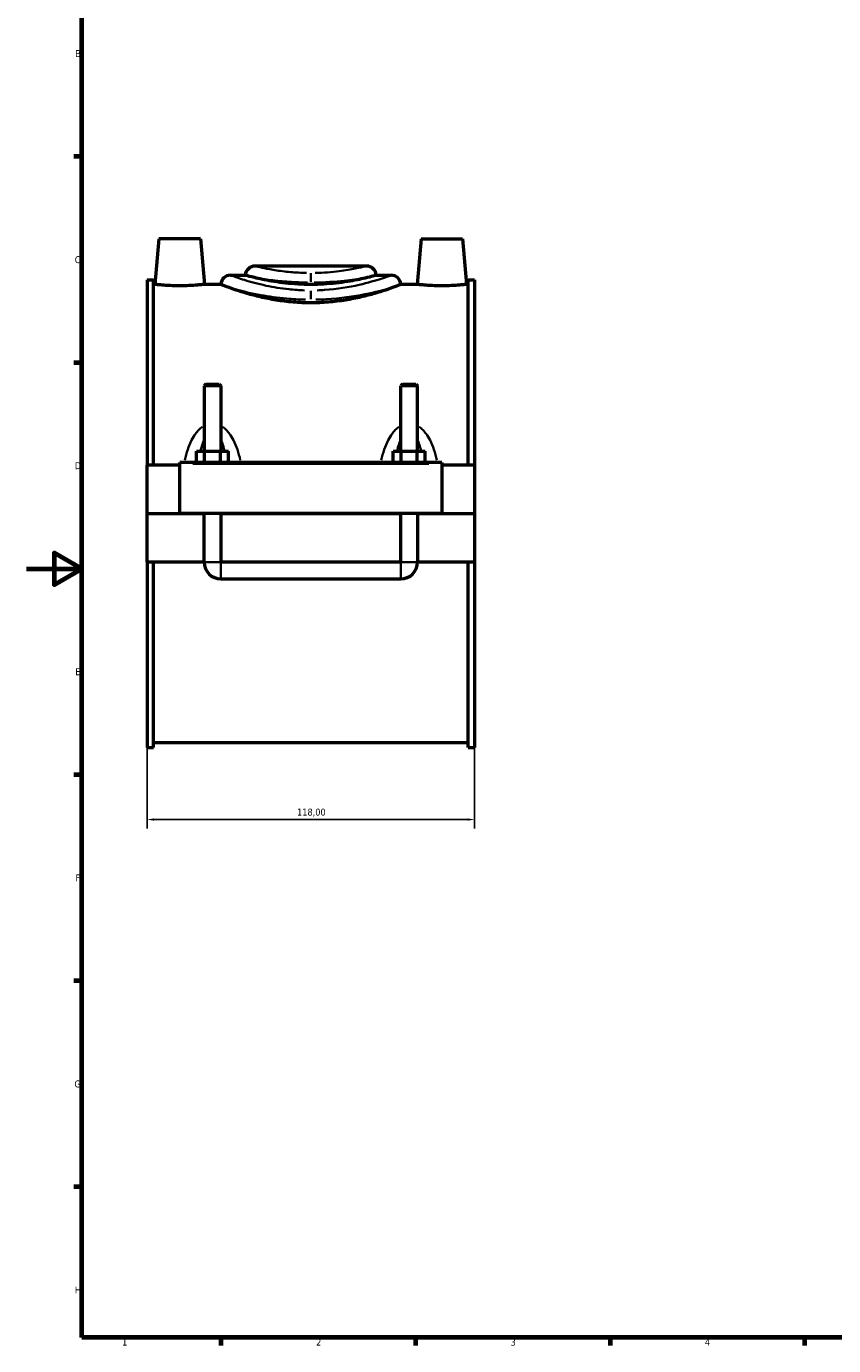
# Model space of a CAD drawing. Header units: millimetres. Extents: x 0 to 902, y -8 to 993.
# Tile 1 of 6: x 0 to 291, y 17 to 492. Entities that reach past the tile are written whole.
import ezdxf

# ---------------------------------------------------------------- set-up
doc = ezdxf.new("R2010")
doc.units = ezdxf.units.MM
for name, color, linetype, lineweight in [('Border (ISO)', 7, 'Continuous', 70), ('Dimension (ISO)', 7, 'Continuous', 25), ('Visible (ISO)', 7, 'Continuous', 50), ('Visible Narrow (ISO)', 7, 'Continuous', 35)]:
    doc.layers.add(name, color=color, linetype=linetype, lineweight=lineweight)
doc.styles.add('Note Text (ISO)', font='tahoma.ttf')
doc.dimstyles.new('Default (ISO)', dxfattribs={"dimtxt": 2.5, "dimasz": 2.5, "dimexe": 3.175, "dimexo": 0, "dimgap": 0.762, "dimtad": 1, "dimrnd": 1e-08, "dimzin": 0, "dimtxsty": 'Note Text (ISO)', "dimcen": 0.09, "dimdle": 10, "dimclrd": 256, "dimclre": 256, "dimclrt": 232, "dimazin": 0, "dimtfac": 1.40208, "dimtmove": 0, "dimatfit": 3, "dimfxl": 1, "dimtolj": 1, "dimtzin": 0, "dimlwd": -1, "dimlwe": -1, "dimarcsym": 0})

# ---------------------------------------------------------------- blocks, each defined once
blk = doc.blocks.new('Borders Default Border')
at = {"layer": 'Border (ISO)'}
for p, q in [((20, 445.5), (17.1, 445.5)), ((20, 371.25), (17.1, 371.25)), ((20, 222.75), (17.1, 222.75)), ((20, 148.5), (17.1, 148.5)), ((20, 74.25), (17.1, 74.25)), ((70.08, 20), (70.08, 17.1)), ((140.17, 20), (140.17, 17.1)), ((210.25, 20), (210.25, 17.1)), ((280.33, 20), (280.33, 17.1))]:
    blk.add_line(p, q, dxfattribs=at)
at = {"layer": 'Border (ISO)', "flags": 128}
for points in [[(20, 20), (20, 574), (821, 574), (821, 20), (20, 20)], [(0, 297), (20, 297), (10, 302.77), (10, 291.23), (20, 297)]]:
    blk.add_lwpolyline(points, dxfattribs=at)
at = {"layer": 'Border (ISO)', "color": 232, "true_color": 0xca0064, "char_height": 2.5, "attachment_point": 7, "style": 'Note Text (ISO)'}
for s, insert in [('B', (17.59, 481.37)), ('C', (17.43, 407.08)), ('D', (17.43, 332.88)), ('E', (17.64, 258.63)), ('F', (17.7, 184.38)), ('G', (17.31, 110.08)), ('H', (17.44, 35.88)), ('1', (34.48, 17.1)), ('2', (104.37, 17.1)), ('3', (174.43, 17.05)), ('4', (244.42, 17.1))]:
    blk.add_mtext(s, dxfattribs=dict(at, insert=insert))
blk = doc.blocks.new('*D10')
at = {"layer": 'Defpoints', "color": 0, "transparency": 16777216}
for p in [(43.46, 232.59), (161.46, 232.59), (43.46, 206.64)]:
    blk.add_point(p, dxfattribs=at)
at = {"layer": 'Dimension (ISO)', "transparency": 16777216}
for p, q in [((43.46, 232.59), (43.46, 203.47)), ((161.46, 232.59), (161.46, 203.47)), ((158.96, 206.64), (45.96, 206.64))]:
    blk.add_line(p, q, dxfattribs=at)
for points in [[(45.96, 207.06), (45.96, 206.23), (43.46, 206.64)], [(158.96, 207.06), (158.96, 206.23), (161.46, 206.64)]]:
    blk.add_solid(points, dxfattribs=at)
at = {"layer": 'Dimension (ISO)', "color": 232, "true_color": 0xca0064, "transparency": 16777216, "insert": (97.5, 210.58), "char_height": 2.5, "attachment_point": 1, "style": 'Note Text (ISO)'}
blk.add_mtext('\\A1;118,00', dxfattribs=at)

msp = doc.modelspace()

# ---------------------------------------------------------------- linework, layer by layer
at = {"layer": 'Visible (ISO)'}
for p, q in [((47.7585, 415.8384), (46.3237, 399.4384)), ((62.7585, 415.8384), (47.7585, 415.8384)), ((62.7585, 415.8384), (64.1934, 399.4384)), ((142.1585, 415.8384), (140.7237, 399.4384)), ((142.1585, 415.8384), (157.1585, 415.8384)), ((157.1585, 415.8384), (158.5934, 399.4384)), ((122.5185, 406.0464), (82.3985, 406.0464)), ((43.4585, 401.0904), (43.4585, 334.3384)), ((43.4585, 401.0904), (45.8185, 401.0904)), ((45.8185, 334.3384), (45.8185, 401.0904)), ((46.3237, 399.4384), (45.8185, 399.4384)), ((70.0164, 399.4384), (64.1934, 399.4384)), ((73.5485, 402.7424), (78.8664, 402.7424)), ((126.0507, 402.7424), (131.3685, 402.7424)), ((140.7237, 399.4384), (134.9007, 399.4384)), ((159.0985, 399.4384), (158.5934, 399.4384)), ((159.0985, 334.3384), (159.0985, 401.0904)), ((159.0985, 401.0904), (161.4585, 401.0904)), ((161.4585, 401.0904), (161.4585, 334.3384)), ((64.6585, 363.555), (64.0585, 362.955)), ((70.0585, 362.955), (64.0585, 362.955)), ((64.0585, 362.955), (64.0585, 339.3384)), ((64.6585, 363.555), (69.4585, 363.555)), ((69.4585, 363.555), (70.0585, 362.955)), ((70.0585, 362.955), (70.0585, 339.3384)), ((135.4585, 363.555), (134.8585, 362.955)), ((140.8585, 362.955), (134.8585, 362.955)), ((134.8585, 339.3384), (134.8585, 362.955)), ((135.4585, 363.555), (140.2585, 363.555)), ((140.2585, 363.555), (140.8585, 362.955)), ((140.8585, 339.3384), (140.8585, 362.955)), ((61.285, 335.3384), (61.285, 339.3384)), ((61.285, 339.3384), (64.1718, 339.3384)), ((64.1718, 335.3384), (64.1718, 339.3384)), ((64.1718, 339.3384), (69.9453, 339.3384)), ((69.9453, 335.3384), (69.9453, 339.3384)), ((69.9453, 339.3384), (72.832, 339.3384)), ((72.832, 335.3384), (72.832, 339.3384)), ((132.085, 335.3384), (132.085, 339.3384)), ((132.085, 339.3384), (134.9718, 339.3384)), ((134.9718, 335.3384), (134.9718, 339.3384)), ((134.9718, 339.3384), (140.7453, 339.3384)), ((140.7453, 335.3384), (140.7453, 339.3384)), ((140.7453, 339.3384), (143.632, 339.3384)), ((143.632, 335.3384), (143.632, 339.3384)), ((55.2585, 334.3384), (43.4585, 334.3384)), ((43.4585, 316.8884), (43.4585, 334.3384)), ((55.2585, 334.8384), (55.2585, 335.3384)), ((149.6585, 335.3384), (55.2585, 335.3384)), ((55.2585, 316.8884), (55.2585, 334.8384)), ((149.6585, 335.3384), (149.6585, 334.8384)), ((149.6585, 334.8384), (149.6585, 316.8884)), ((161.4585, 334.3384), (149.6585, 334.3384)), ((161.4585, 334.3384), (161.4585, 316.8884)), ((43.4585, 316.8884), (55.2585, 316.8884)), ((43.4585, 299.3384), (43.4585, 316.7884)), ((64.0585, 316.7884), (43.4585, 316.7884)), ((149.6585, 316.8884), (55.2585, 316.8884)), ((64.0585, 316.8884), (64.0585, 316.7884)), ((64.0585, 299.3384), (64.0585, 316.7884)), ((70.0585, 316.8884), (70.0585, 316.7884)), ((134.8585, 316.7884), (70.0585, 316.7884)), ((70.0585, 316.7884), (70.0585, 299.3384)), ((134.8585, 316.7884), (134.8585, 316.8884)), ((134.8585, 299.3384), (134.8585, 316.7884)), ((140.8585, 316.7884), (140.8585, 316.8884)), ((161.4585, 316.7884), (140.8585, 316.7884)), ((140.8585, 316.7884), (140.8585, 299.3384)), ((149.6585, 316.8884), (161.4585, 316.8884)), ((161.4585, 316.7884), (161.4585, 299.3384)), ((64.0585, 299.3384), (43.4585, 299.3384)), ((43.4585, 299.3384), (43.4585, 232.5864)), ((45.8185, 232.5864), (45.8185, 299.3384)), ((134.8585, 299.3384), (70.0585, 299.3384)), ((161.4585, 299.3384), (140.8585, 299.3384)), ((159.0985, 232.5864), (159.0985, 299.3384)), ((161.4585, 299.3384), (161.4585, 232.5864)), ((70.0585, 293.3384), (134.8585, 293.3384)), ((159.0985, 234.2384), (45.8185, 234.2384)), ((43.4585, 232.5864), (45.8185, 232.5864)), ((159.0985, 232.5864), (161.4585, 232.5864))]:
    msp.add_line(p, q, dxfattribs=at)
for centre, radius, start, end in [((82.3985, 402.5064), 3.54, 90, 176.177446), ((122.5185, 402.5064), 3.54, 3.822554, 90), ((73.5485, 399.2024), 3.54, 90, 176.177446), ((131.3685, 399.2024), 3.54, 3.822554, 90), ((70.0585, 299.3384), 6, 180, 270), ((134.8585, 299.3384), 6, 270, 0)]:
    msp.add_arc(centre, radius, start, end, dxfattribs=at)
for points, knots in [([(55.2585, 398.949), (54.1324, 398.949), (52.9325, 398.9748), (50.7281, 399.0677), (49.7236, 399.1334), (48.1404, 399.2562), (47.4553, 399.3213), (46.547, 399.413), (46.3237, 399.4384), (46.3237, 399.4384)], [2.70125074, 2.70125074, 2.70125074, 2.70125074, 3.03909343, 3.03909343, 3.37693611, 3.37693611, 3.71440611, 3.71440611, 4.05187611, 4.05187611, 4.05187611, 4.05187611]), ([(64.1934, 399.4384), (64.1934, 399.4384), (63.9701, 399.413), (63.0618, 399.3213), (62.3767, 399.2562), (60.7935, 399.1334), (59.789, 399.0677), (57.5846, 398.9748), (56.3847, 398.949), (55.2585, 398.949)], [6.75312685, 6.75312685, 6.75312685, 6.75312685, 7.09059685, 7.09059685, 7.42806685, 7.42806685, 7.76590954, 7.76590954, 8.10375222, 8.10375222, 8.10375222, 8.10375222]), ([(73.06, 398.2879), (71.9031, 398.7055), (71.0616, 399.0303), (70.2549, 399.344), (70.0775, 399.4142), (70.0208, 399.4366), (70.0164, 399.4384), (70.0164, 399.4384)], [0, 0, 0, 0, 0.82932596, 0.82932596, 1.33333722, 1.33333722, 1.4263144, 1.4263144, 1.4263144, 1.4263144]), ([(82.1843, 401.8888), (80.7977, 402.2194), (79.8214, 402.4824), (79.012, 402.7018), (78.8664, 402.7423), (78.8664, 402.7424)], [0, 0, 0, 0, 0.81874025, 0.81874025, 1.27425592, 1.27425592, 1.27425592, 1.27425592]), ([(122.7328, 401.8888), (122.5096, 401.8356), (122.2766, 401.7809), (121.1697, 401.5257), (120.1895, 401.3125), (118.1028, 400.8993), (116.9237, 400.6845), (114.3541, 400.2796), (112.9635, 400.0898), (110.0587, 399.7734), (108.542, 399.6467), (105.487, 399.4784), (103.9486, 399.437), (100.9685, 399.437), (99.4301, 399.4784), (96.3751, 399.6467), (94.8583, 399.7734), (91.9535, 400.0898), (90.563, 400.2796), (87.9934, 400.6845), (86.8143, 400.8993), (84.7276, 401.3125), (83.7473, 401.5257), (82.6404, 401.7809), (82.4075, 401.8356), (82.1843, 401.8888)], [4.79170155, 4.79170155, 4.79170155, 4.79170155, 4.91663189, 4.91663189, 5.36356485, 5.36356485, 5.81059013, 5.81059013, 6.25761541, 6.25761541, 6.70464069, 6.70464069, 7.15166597, 7.15166597, 7.59869125, 7.59869125, 8.04571653, 8.04571653, 8.49274181, 8.49274181, 8.93976709, 8.93976709, 9.38670006, 9.38670006, 9.5116304, 9.5116304, 9.5116304, 9.5116304]), ([(126.0507, 402.7424), (126.0507, 402.7424), (126.0487, 402.7418), (126.0054, 402.7299), (125.7653, 402.663), (124.7703, 402.3964), (123.8952, 402.1659), (122.7328, 401.8888)], [1.27425634, 1.27425634, 1.27425634, 1.27425634, 1.32672235, 1.32672235, 1.86138976, 1.86138976, 2.54764961, 2.54764961, 2.54764961, 2.54764961]), ([(134.9007, 399.4384), (134.9007, 399.4383), (134.8297, 399.4103), (134.444, 399.2588), (133.9914, 399.0815), (132.9232, 398.6782), (132.4282, 398.4941), (131.857, 398.2879)], [1.42631439, 1.42631439, 1.42631439, 1.42631439, 1.79916929, 1.79916929, 2.44248454, 2.44248454, 2.85189485, 2.85189485, 2.85189485, 2.85189485]), ([(149.6585, 398.949), (148.5324, 398.949), (147.3325, 398.9748), (145.1281, 399.0677), (144.1236, 399.1334), (142.5404, 399.2562), (141.8553, 399.3213), (140.947, 399.413), (140.7237, 399.4384), (140.7237, 399.4384)], [0, 0, 0, 0, 0.33784269, 0.33784269, 0.67568537, 0.67568537, 1.01315537, 1.01315537, 1.35062537, 1.35062537, 1.35062537, 1.35062537]), ([(158.5934, 399.4384), (158.5934, 399.4384), (158.3701, 399.413), (157.4618, 399.3213), (156.7767, 399.2562), (155.1935, 399.1334), (154.189, 399.0677), (151.9846, 398.9748), (150.7847, 398.949), (149.6585, 398.949)], [4.05187611, 4.05187611, 4.05187611, 4.05187611, 4.38934611, 4.38934611, 4.72681611, 4.72681611, 5.0646588, 5.0646588, 5.40250148, 5.40250148, 5.40250148, 5.40250148]), ([(102.4585, 392.7973), (100.396, 392.7973), (98.2713, 392.8837), (94.0601, 393.2314), (91.9737, 393.4922), (87.9841, 394.139), (86.0774, 394.5247), (82.5563, 395.3427), (80.9418, 395.7741), (78.0854, 396.6001), (76.7421, 397.0246), (74.6194, 397.7334), (73.78, 398.028), (73.06, 398.2879)], [0, 0, 0, 0, 0.61876201, 0.61876201, 1.23752403, 1.23752403, 1.85628604, 1.85628604, 2.47504805, 2.47504805, 3.0932311, 3.0932311, 3.58018633, 3.58018633, 3.58018633, 3.58018633]), ([(131.857, 398.2879), (131.1371, 398.028), (130.2977, 397.7334), (128.175, 397.0246), (126.8317, 396.6001), (123.9753, 395.7741), (122.3608, 395.3427), (118.8396, 394.5247), (116.9329, 394.139), (112.9434, 393.4922), (110.8569, 393.2314), (106.6458, 392.8837), (104.5211, 392.7973), (102.4585, 392.7973)], [16.21093459, 16.21093459, 16.21093459, 16.21093459, 16.69788983, 16.69788983, 17.31607287, 17.31607287, 17.93483488, 17.93483488, 18.5535969, 18.5535969, 19.17235891, 19.17235891, 19.79112092, 19.79112092, 19.79112092, 19.79112092])]:
    msp.add_open_spline(points, degree=3, knots=knots, dxfattribs=at)
at = {"layer": 'Visible Narrow (ISO)'}
for p, q in [((102.4585, 403.5033), (102.4585, 400.3607)), ((102.4585, 397.1953), (102.4585, 394.1763)), ((59.9785, 334.8384), (144.9385, 334.8384)), ((64.0955, 299.3384), (70.0216, 299.3384)), ((70.0585, 293.3753), (70.0585, 299.3014)), ((134.8585, 293.3753), (134.8585, 299.3014)), ((140.8216, 299.3384), (134.8955, 299.3384))]:
    msp.add_line(p, q, dxfattribs=at)
for points, knots in [([(100.8793, 403.5819), (100.1525, 403.5962), (99.4291, 403.6204), (96.7407, 403.7461), (94.8288, 403.9102), (91.0449, 404.3519), (89.2173, 404.6413), (86.2368, 405.1836), (85.0475, 405.4365), (83.2251, 405.8436), (82.6436, 405.9861), (82.461, 406.031)], [0.17871624, 0.17871624, 0.17871624, 0.17871624, 0.42597777, 0.42597777, 1.10754219, 1.10754219, 1.88545524, 1.88545524, 2.61298072, 2.61298072, 3.39560859, 3.39560859, 3.39560859, 3.39560859]), ([(122.455, 406.0302), (122.3525, 406.0052), (122.1249, 405.9506), (121.0978, 405.7089), (119.9654, 405.4481), (116.8874, 404.8434), (114.908, 404.499), (110.0505, 403.884), (107.074, 403.6458), (104.0373, 403.5828)], [10.90168808, 10.90168808, 10.90168808, 10.90168808, 11.34288931, 11.34288931, 12.19493411, 12.19493411, 13.08483979, 13.08483979, 14.11861631, 14.11861631, 14.11861631, 14.11861631]), ([(100.1723, 397.3125), (98.2953, 397.371), (96.4347, 397.4999), (91.7102, 397.9976), (88.9376, 398.4635), (83.3476, 399.6494), (80.6705, 400.399), (76.4999, 401.6856), (75.0001, 402.2192), (73.9325, 402.6022), (73.7434, 402.6703), (73.6412, 402.7072)], [10.13321276, 10.13321276, 10.13321276, 10.13321276, 10.74342335, 10.74342335, 11.73043673, 11.73043673, 12.94966792, 12.94966792, 14.16039504, 14.16039504, 14.58195142, 14.58195142, 14.58195142, 14.58195142]), ([(82.8343, 401.7786), (83.5053, 401.6666), (84.253, 401.5473), (86.8806, 401.157), (89.0307, 400.8792), (93.4823, 400.455), (95.7317, 400.2974), (99.1023, 400.1687), (100.1664, 400.1426), (101.2345, 400.1312)], [-2.23569124, -2.23569124, -2.23569124, -2.23569124, -1.88545524, -1.88545524, -1.10754219, -1.10754219, -0.42597777, -0.42597777, -0.11766796, -0.11766796, -0.11766796, -0.11766796]), ([(103.6823, 400.1316), (107.4734, 400.1744), (111.2089, 400.4111), (117.105, 401.0204), (119.4337, 401.3512), (121.5608, 401.6923), (121.8273, 401.736), (122.0828, 401.7786)], [-14.17966386, -14.17966386, -14.17966386, -14.17966386, -13.08483979, -13.08483979, -12.19493411, -12.19493411, -12.06159151, -12.06159151, -12.06159151, -12.06159151]), ([(131.2768, 402.7081), (131.2188, 402.6873), (131.1323, 402.6561), (130.4987, 402.4266), (129.4061, 402.031), (125.8452, 400.8708), (123.1084, 400.0434), (116.2188, 398.4641), (111.9352, 397.7453), (106.5357, 397.3837), (105.6421, 397.3399), (104.7448, 397.3121)], [24.96230054, 24.96230054, 24.96230054, 24.96230054, 25.20252167, 25.20252167, 26.28456105, 26.28456105, 27.63219001, 27.63219001, 29.11934066, 29.11934066, 29.4110302, 29.4110302, 29.4110302, 29.4110302]), ([(73.8855, 398.0544), (74.4244, 397.9039), (75.0149, 397.7429), (78.0026, 396.9555), (81.0075, 396.2369), (87.282, 395.0999), (90.3941, 394.6531), (95.9244, 394.1555), (98.2549, 394.0254), (100.6021, 393.98)], [-13.28128577, -13.28128577, -13.28128577, -13.28128577, -12.94966792, -12.94966792, -11.73043673, -11.73043673, -10.74342335, -10.74342335, -10.06475668, -10.06475668, -10.06475668, -10.06475668]), ([(104.315, 393.9797), (105.5607, 394.0036), (106.8017, 394.0512), (113.0956, 394.4113), (117.9037, 395.1004), (125.637, 396.6146), (128.7089, 397.4079), (130.9613, 398.0348), (130.9966, 398.0447), (131.0316, 398.0544)], [-29.47948726, -29.47948726, -29.47948726, -29.47948726, -29.11934066, -29.11934066, -27.63219001, -27.63219001, -26.28456105, -26.28456105, -26.26298466, -26.26298466, -26.26298466, -26.26298466]), ([(63.4211, 348.134), (62.9458, 347.8053), (62.5047, 347.4256), (61.6822, 346.5916), (61.3015, 346.136), (60.4093, 344.9198), (59.9375, 344.1272), (58.973, 342.2303), (58.5163, 341.1038), (57.6973, 338.7006), (57.3451, 337.4182), (57.0452, 336.1141)], [-2.0873419, -2.0873419, -2.0873419, -2.0873419, -1.91454281, -1.91454281, -1.73892215, -1.73892215, -1.46881671, -1.46881671, -1.11767964, -1.11767964, -0.73860898, -0.73860898, -0.73860898, -0.73860898]), ([(77.0718, 336.1141), (76.772, 337.4182), (76.4198, 338.7006), (75.6007, 341.1038), (75.1441, 342.2303), (74.1796, 344.1272), (73.7078, 344.9198), (72.8156, 346.136), (72.4348, 346.5916), (71.6124, 347.4256), (71.1713, 347.8053), (70.696, 348.134)], [-4.21395929, -4.21395929, -4.21395929, -4.21395929, -3.83488863, -3.83488863, -3.48375156, -3.48375156, -3.21364612, -3.21364612, -3.03802546, -3.03802546, -2.86522637, -2.86522637, -2.86522637, -2.86522637]), ([(134.2211, 348.134), (133.7458, 347.8053), (133.3047, 347.4256), (132.4822, 346.5916), (132.1015, 346.136), (131.2093, 344.9198), (130.7375, 344.1272), (129.773, 342.2303), (129.3163, 341.1037), (128.4973, 338.7006), (128.1451, 337.4182), (127.8452, 336.1141)], [-2.08762325, -2.08762325, -2.08762325, -2.08762325, -1.91482362, -1.91482362, -1.73920208, -1.73920208, -1.46909579, -1.46909579, -1.11795761, -1.11795761, -0.73889034, -0.73889034, -0.73889034, -0.73889034]), ([(147.8718, 336.1141), (147.572, 337.4182), (147.2198, 338.7006), (146.4007, 341.1037), (145.9441, 342.2303), (144.9796, 344.1272), (144.5078, 344.9198), (143.6156, 346.136), (143.2348, 346.5916), (142.4124, 347.4256), (141.9713, 347.8053), (141.496, 348.134)], [-4.21424063, -4.21424063, -4.21424063, -4.21424063, -3.83517336, -3.83517336, -3.48403518, -3.48403518, -3.21392889, -3.21392889, -3.03830735, -3.03830735, -2.86550772, -2.86550772, -2.86550772, -2.86550772]), ([(62.7713, 339.5671), (62.8901, 340.075), (63.0186, 340.5735), (63.3752, 341.8146), (63.6193, 342.54), (63.9239, 343.2749), (63.9492, 343.3349), (63.9749, 343.3944)], [1.294816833, 1.294816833, 1.294816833, 1.294816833, 1.468816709, 1.468816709, 1.738922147, 1.738922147, 1.763090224, 1.763090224, 1.763090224, 1.763090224]), ([(70.1422, 343.3944), (70.1678, 343.3349), (70.1931, 343.2749), (70.4978, 342.54), (70.7419, 341.8146), (71.0985, 340.5735), (71.227, 340.075), (71.3458, 339.5671)], [3.189478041, 3.189478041, 3.189478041, 3.189478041, 3.213646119, 3.213646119, 3.483751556, 3.483751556, 3.657751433, 3.657751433, 3.657751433, 3.657751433]), ([(133.5713, 339.5671), (133.6901, 340.075), (133.8186, 340.5734), (134.1752, 341.8146), (134.4193, 342.54), (134.7239, 343.2749), (134.7492, 343.3349), (134.7749, 343.3944)], [1.29509818, 1.29509818, 1.29509818, 1.29509818, 1.469095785, 1.469095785, 1.739202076, 1.739202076, 1.763371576, 1.763371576, 1.763371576, 1.763371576]), ([(140.9422, 343.3944), (140.9678, 343.3349), (140.9931, 343.2749), (141.2978, 342.54), (141.5419, 341.8146), (141.8985, 340.5734), (142.027, 340.075), (142.1458, 339.5671)], [3.189759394, 3.189759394, 3.189759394, 3.189759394, 3.213928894, 3.213928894, 3.484035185, 3.484035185, 3.658032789, 3.658032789, 3.658032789, 3.658032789])]:
    msp.add_open_spline(points, degree=3, knots=knots, dxfattribs=at)

# ---------------------------------------------------------------- block references
msp.add_blockref('Borders Default Border', (0, 0))

# ---------------------------------------------------------------- dimensions: what is measured, and where the dimension line sits
at = {"layer": 'Dimension (ISO)'}
dim = msp.add_linear_dim(base=(43.4585, 206.6439), p1=(161.4585, 232.5864), p2=(43.4585, 232.5864), dimstyle='Default (ISO)', override={"dimdec": 2, "dimtp": 0, "dimtm": 0, "dimtdec": 2, "dimtofl": 0, "dimatfit": 1}, dxfattribs=at)
dim.commit()
dim.dimension.update_dxf_attribs({"geometry": '*D10', "text_midpoint": (102.4585, 206.6439), "dimtype": 160})

doc.saveas('drawing.dxf')
